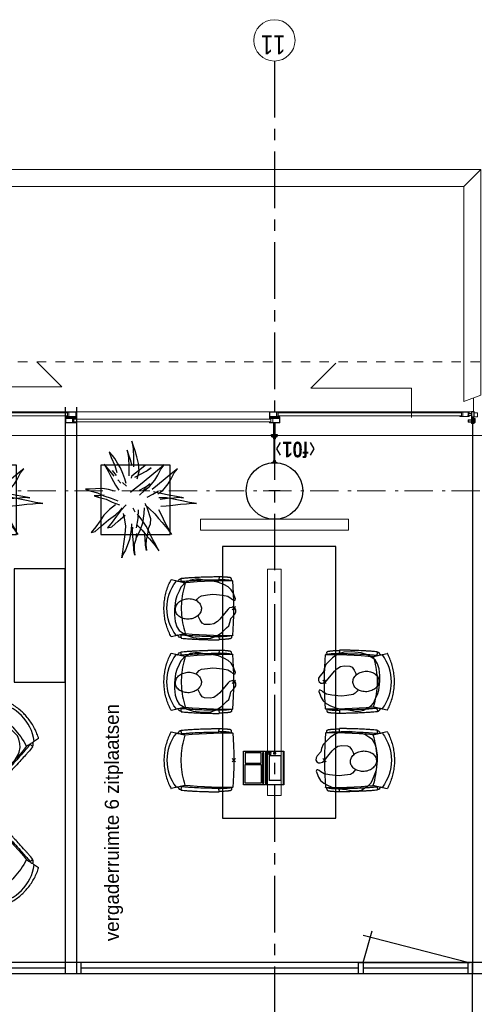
# Model space of a CAD drawing. Header units: millimetres. Extents: x -46954 to 169732, y -26853 to 94136.
# Tile 62 of 174: x -36159 to -32140, y 77936 to 86636. Entities that reach past the tile are written whole.
import ezdxf
from ezdxf.enums import TextEntityAlignment as Align

# ---------------------------------------------------------------- set-up
doc = ezdxf.new("R2010")
doc.units = ezdxf.units.MM
doc.header["$LTSCALE"] = 400
doc.header["$PDMODE"] = 3
doc.header["$PDSIZE"] = 15
for name, pattern in [('CENTER', [2, 1.25, -0.25, 0.25, -0.25]), ('HIDDEN', [0.375, 0.25, -0.125]), ('STYLE_01', [0.416641, 0.208282, -0.208359]), ('STYLE_06', [1.041641, 0.625, -0.208282, 0.069427, -0.138931])]:
    doc.linetypes.add(name, pattern=pattern)
for name, color, linetype in [('-ve', 2, 'HIDDEN'), ('co2-1-n-1-0-8_ip0', 7, 'Continuous'), ('inlay', 6, 'Continuous'), ('inr', 4, 'Continuous'), ('plant', 114, 'Continuous'), ('plat', 5, 'Continuous'), ('stramien', 1, 'CENTER'), ('symbol', 1, 'Continuous'), ('timmerwerk-ge', 150, 'Continuous'), ('verlichting', 2, 'Continuous')]:
    doc.layers.add(name, color=color, linetype=linetype)
for name, color, linetype, lineweight in [('Buitenkozijnen', 140, 'Continuous', 15), ('Interieur-scheidingswand-horizontaal', 5, 'Continuous', 25), ('Kozijnmerken', 43, 'Continuous', 9), ('Lijn-afbreek', 140, 'STYLE_06', 15), ('mat-beton (ihwg)', 5, 'Continuous', 25), ('mat-staal', 5, 'Continuous', 25), ('None', 7, 'Continuous', 9)]:
    doc.layers.add(name, color=color, linetype=linetype, lineweight=lineweight)
doc.styles.add('Arial Narrow', font='ARIALN.TTF', dxfattribs={"height": 222.25})
doc.styles.add('Arial Narrow (bold)', font='ARIALNB.TTF', dxfattribs={"height": 172.861111})
doc.styles.add('s100', font='stylu.ttf', dxfattribs={"height": 100})

# ---------------------------------------------------------------- blocks, each defined once
blk = doc.blocks.new('Kolom O 500')
at = {"layer": 'mat-beton (ihwg)', "lineweight": 25}
blk.add_circle((0, 0), 250, dxfattribs=at)
blk = doc.blocks.new('*U1061')
at = {"layer": 'None', "color": 43, "linetype": 'Continuous', "lineweight": 9}
blk.add_lwpolyline([(51562.1, 31695), (51593.7, 31695), (51593.7, 31605), (51589.3, 31605), (51589.3, 31606.5), (51592.2, 31606.5), (51592.2, 31632), (51555.2, 31632), (51555.2, 31606.5), (51557.2, 31606.5), (51557.2, 31605), (51553.7, 31605), (51553.7, 31695), (51563.5, 31695), (51563.5, 31693.5), (51562, 31693.5), (51560.5, 31693.5), (51555.2, 31693.5), (51555.2, 31633.5), (51592.2, 31633.5), (51592.2, 31693.5), (51587, 31693.5), (51585.5, 31693.5), (51562.1, 31693.5)], close=True, dxfattribs=at)
blk = doc.blocks.new('*U1062')
at = {"layer": 'None', "color": 43, "linetype": 'Continuous', "lineweight": 9}
blk.add_lwpolyline([(51562.1, 29802.2), (51593.7, 29802.2), (51593.7, 29892.2), (51589.3, 29892.2), (51589.3, 29890.7), (51592.2, 29890.7), (51592.2, 29865.2), (51555.2, 29865.2), (51555.2, 29890.7), (51557.2, 29890.7), (51557.2, 29892.2), (51553.7, 29892.2), (51553.7, 29802.2), (51563.5, 29802.2), (51563.5, 29803.7), (51562, 29803.7), (51560.5, 29803.7), (51555.2, 29803.7), (51555.2, 29863.7), (51592.2, 29863.7), (51592.2, 29803.7), (51587, 29803.7), (51585.5, 29803.7), (51562.1, 29803.7)], close=True, dxfattribs=at)
blk = doc.blocks.new('*U1063')
at = {"layer": 'None', "color": 8, "linetype": 'Continuous', "lineweight": 5}
for p, q in [((51556, 28074.8), (51591, 28084.8)), ((51591, 28074.8), (51556, 28084.8))]:
    blk.add_line(p, q, dxfattribs=at)
blk.add_lwpolyline([(51556, 28084.8), (51591, 28084.8), (51591, 28074.8), (51556, 28074.8)], close=True, dxfattribs=at)
blk = doc.blocks.new('*U1065')
at = {"layer": 'Lijn-afbreek', "color": 43, "linetype": 'Continuous', "lineweight": 9}
blk.add_lwpolyline([(51605.3, 28084.8), (51640.3, 28084.8), (51640.3, 28055.5), (51605.3, 28055.5)], close=True, dxfattribs=at)
at = {"layer": 'None', "color": 8, "linetype": 'Continuous', "lineweight": 5}
for p in [(51651, 36993.2), (51651, 36961.8)]:
    blk.add_line(p, (51651, 28108.3), dxfattribs=at)
at = {"layer": 'None', "lineweight": 9}
for points in [[(51640.2, 33418), (51640.2, 31678), (51615.2, 31678), (51615.2, 33418)], [(51586.2, 31622), (51586.2, 29880.8), (51561.2, 29880.8), (51561.2, 31622)], [(51640.2, 29816), (51640.2, 28196), (51615.2, 28196), (51615.2, 29816)]]:
    blk.add_lwpolyline(points, close=True, dxfattribs=at)
at = {"layer": 'None', "color": 43, "linetype": 'Continuous', "lineweight": 9}
for points in [[(51553.7, 31693.5), (51602.2, 31693.5), (51602.2, 31645), (51603.7, 31645), (51603.7, 31695), (51553.7, 31695)], [(51639.4, 31605), (51607.7, 31605), (51607.7, 31695), (51612.1, 31695), (51612.1, 31693.5), (51609.2, 31693.5), (51609.2, 31668), (51646.2, 31668), (51646.2, 31693.5), (51644.3, 31693.5), (51644.3, 31695), (51647.7, 31695), (51647.7, 31605), (51638, 31605), (51638, 31606.5), (51646.2, 31606.5), (51646.2, 31666.5), (51609.2, 31666.5), (51609.2, 31606.5), (51639.4, 31606.5)], [(51647.7, 31606.5), (51599.2, 31606.5), (51599.2, 31655), (51597.7, 31655), (51597.7, 31605), (51647.7, 31605)], [(51553.7, 29803.7), (51602.2, 29803.7), (51602.2, 29852.2), (51603.7, 29852.2), (51603.7, 29802.2), (51553.7, 29802.2)], [(51647.7, 29890.7), (51599.2, 29890.7), (51599.2, 29842.2), (51597.7, 29842.2), (51597.7, 29892.2), (51647.7, 29892.2)], [(51639.4, 29892.2), (51607.7, 29892.2), (51607.7, 29802.2), (51612.1, 29802.2), (51612.1, 29803.7), (51609.2, 29803.7), (51609.2, 29829.2), (51646.2, 29829.2), (51646.2, 29803.7), (51644.3, 29803.7), (51644.3, 29802.2), (51647.7, 29802.2), (51647.7, 29892.2), (51638, 29892.2), (51638, 29890.7), (51646.2, 29890.7), (51646.2, 29830.7), (51609.2, 29830.7), (51609.2, 29890.7), (51639.4, 29890.7)], [(51617.5, 28128.8), (51617.5, 28137.8), (51617.5, 28139.3), (51616, 28139.3), (51616, 28130.3), (51609.2, 28130.3), (51609.2, 28183.3), (51646.2, 28183.3), (51646.2, 28130.3), (51639.5, 28130.3), (51639.5, 28139.3), (51638, 28139.3), (51638, 28137.8), (51638, 28128.8), (51647.7, 28128.8), (51647.7, 28211.8), (51644.3, 28211.8), (51644.3, 28210.3), (51646.2, 28210.3), (51646.2, 28184.8), (51609.2, 28184.8), (51609.2, 28210.3), (51612.1, 28210.3), (51612.1, 28211.8), (51607.7, 28211.8), (51607.7, 28128.8)], [(51546, 28106.8), (51546, 28084.8), (51591, 28084.8), (51591, 28106.8)], [(51620, 28136.8), (51620, 28106.8), (51577, 28106.8), (51577, 28136.8), (51578.5, 28136.8), (51578.5, 28108.3), (51618.5, 28108.3), (51618.5, 28136.8)], [(51606, 28104.8), (51591, 28104.8), (51591, 28086.8), (51606, 28086.8)], [(51651, 28106.8), (51606, 28106.8), (51606, 28084.8), (51651, 28084.8)], [(51652.3, 28107.8), (51637, 28107.8), (51637, 28106.8), (51651.3, 28106.8), (51651.3, 28084.8), (51640.3, 28084.8), (51640.3, 28060.5), (51641.3, 28060.5), (51641.3, 28083.8), (51652.3, 28083.8)]]:
    blk.add_lwpolyline(points, close=True, dxfattribs=at)
at = {"layer": 'None', "color": 43, "linetype": 'Continuous', "lineweight": 9, "flags": 128}
for points in [[(51546, 28106.8), (51546, 28084.8), (51591, 28084.8), (51591, 28106.8), (51577, 28106.8), (51577, 28136.8), (51560, 28136.8), (51560, 28136.7), (51560, 28106.8), (51547.5, 28106.8)], [(51589.5, 28105.3), (51589.5, 28086.3), (51547.5, 28086.3), (51547.5, 28105.3)], [(51575.5, 28106.8), (51561.5, 28106.8), (51561.5, 28135.3), (51575.5, 28135.3)], [(51651, 28084.8), (51651, 28106.8), (51651, 28136.8), (51649.5, 28136.8), (51649.5, 28106.8), (51637, 28106.8), (51637, 28136.8), (51620, 28136.8), (51620, 28106.8), (51606, 28106.8), (51606, 28084.8)], [(51607.5, 28086.3), (51607.5, 28105.3), (51649.5, 28105.3), (51649.5, 28086.3)], [(51621.5, 28135.3), (51635.5, 28135.3), (51635.5, 28106.8), (51621.5, 28106.8)]]:
    blk.add_lwpolyline(points, close=True, dxfattribs=at)
at = {"layer": 'None', "color": 7}
for name in ['*U1061', '*U1062', '*U1063']:
    blk.add_blockref(name, (0, 0), dxfattribs=at)
blk = doc.blocks.new('*U1106')
at = {"layer": 'None', "color": 8, "linetype": 'Continuous', "lineweight": 5}
for points in [[(253.3, 5.2), (475, 5.2), (475, -4.8), (253.3, -4.8)], [(253.3, 0.6), (475, 0.6), (475, -0.2), (253.3, -0.2)]]:
    blk.add_lwpolyline(points, close=True, dxfattribs=at)
blk = doc.blocks.new('*U1107')
at = {"layer": 'mat-staal', "color": 8, "lineweight": 5}
for p, q in [((247.3, 17), (258.1, 17)), ((247.3, -16.6), (258.1, -16.6))]:
    blk.add_line(p, q, dxfattribs=at)
for points in [[(250, 6), (250, 25), (253, 25), (253, 22), (253, 10.6), (253, 9), (269, 9), (269, 6)], [(250, -24.6), (250, -5.6), (269, -5.6), (269, -8.6), (253, -8.6), (253, -20.4), (253, -21.6), (253, -24.6)]]:
    blk.add_lwpolyline(points, close=True, dxfattribs=at)
blk = doc.blocks.new('*U1108')
at = {"layer": 'mat-staal', "color": 8, "lineweight": 5}
for p, q in [((482.7, 17), (471.9, 17)), ((482.7, -16.6), (471.9, -16.6))]:
    blk.add_line(p, q, dxfattribs=at)
for points in [[(480, 6), (480, 25), (477, 25), (477, 22), (477, 10.6), (477, 9), (461, 9), (461, 6)], [(480, -24.6), (480, -5.6), (461, -5.6), (461, -8.6), (477, -8.6), (477, -20.4), (477, -21.6), (477, -24.6)]]:
    blk.add_lwpolyline(points, close=True, dxfattribs=at)
blk = doc.blocks.new('Glasstrook G kolom-vliesgevel')
at = {"layer": 'mat-staal', "color": 8, "lineweight": 5}
blk.add_lwpolyline([(480, 25.3), (485, 25.3), (485, -24.7), (480, -24.7)], close=True, dxfattribs=at)
at = {"layer": 'mat-staal'}
for name in ['*U1107', '*U1108']:
    blk.add_blockref(name, (0, 0), dxfattribs=at)
at = {"layer": 'None', "color": 7}
blk.add_blockref('*U1106', (0, 0), dxfattribs=at)
blk = doc.blocks.new('Kozijnmerk 50')
at = {"layer": 'Kozijnmerken', "color": 92, "linetype": 'Continuous', "lineweight": 25}
for points in [[(-132.2, 50.6), (-164.8, -5.8), (-132.2, -62.1)], [(132.2, 50.6), (164.8, -5.8), (132.2, -62.1)]]:
    blk.add_lwpolyline(points, dxfattribs=at)
at = {"layer": 'None', "color": 43, "style": 'Arial Narrow (bold)'}
blk.add_attdef('merk', text='', height=138.3, dxfattribs=at).set_placement((0, 0), align=Align.MIDDLE_CENTER)
blk = doc.blocks.new('*X1206')
at = {"layer": 'None', "lineweight": 25}
blk.add_line((51482.9, 29845.4), (51492.9, 29855.4), dxfattribs=at)
blk = doc.blocks.new('co2-1-n-1-0-8_b2')
for p, q in [((-251.5, -20.3), (-255.8, -20.3)), ((251.5, -20.3), (255.8, -20.3)), ((-249.1, -132.2), (-279.1, -131.7)), ((-251.6, -131.7), (-251.6, -132.2)), ((251.6, -131.7), (251.6, -132.2)), ((-220.5, -431.4), (-220.7, -431.4)), ((220.7, -431.4), (220.5, -431.4)), ((-250, -554.2), (-241.1, -513.2)), ((-239.3, -492.8), (-236.8, -493.3)), ((-231.5, -468.8), (-234.2, -468.3)), ((234.4, -468), (231.4, -468.6)), ((236.7, -493), (239.1, -492.6)), ((241.1, -513.2), (250, -554.2))]:
    blk.add_line(p, q)
at = {"flags": 128}
for points in [[(-238.5, -9.5), (-189.8, -6), (-126.6, -2.7), (-63.3, -0.7), (0, 0)], [(0, 0), (63.3, -0.7), (126.6, -2.7), (189.8, -6), (238.5, -9.5)], [(-255.8, -20.3), (-257.1, -20.4), (-258.3, -20.7), (-259.5, -21.1), (-260.7, -21.6), (-261.9, -22.1), (-263, -22.8), (-264.1, -23.6), (-265.4, -24.8), (-266.8, -26.5), (-267.8, -28.1), (-268.4, -29.4), (-268.8, -30.4), (-269.5, -32.8), (-270, -34.9), (-270.5, -37.1), (-270.9, -39.4), (-271.3, -41.9), (-271.6, -44.3), (-272, -46.9), (-272.4, -49.7), (-272.7, -52.9), (-273.1, -56.4), (-273.5, -60.3), (-273.8, -64.4), (-274.2, -69.1), (-274.6, -74.7), (-275, -81.4), (-275.4, -89.2), (-275.8, -98.1), (-276, -105.6), (-276.2, -113.7), (-276.3, -122.4), (-276.4, -131.8)], [(-223.6, -431.8), (-228.8, -369.6), (-233.1, -307.4), (-236.5, -244.1), (-239, -180.9), (-240.5, -117.6), (-241, -54.2), (-240.8, -12)], [(240.8, -12), (240.9, -73.4), (240.1, -134.8), (238.4, -198.1), (235.7, -261.3), (232, -324.6), (227.4, -387.7), (223.6, -431.8)], [(255.8, -20.3), (257.1, -20.4), (258.3, -20.7), (259.5, -21.1), (260.7, -21.6), (261.9, -22.1), (263, -22.8), (264.1, -23.6), (265.4, -24.8), (266.8, -26.5), (267.8, -28.1), (268.4, -29.4), (268.8, -30.4), (269.5, -32.8), (270, -34.9), (270.5, -37.1), (270.9, -39.4), (271.3, -41.9), (271.6, -44.3), (272, -46.9), (272.4, -49.7), (272.7, -52.9), (273.1, -56.4), (273.5, -60.3), (273.8, -64.4), (274.2, -69.1), (274.6, -74.7), (275, -81.4), (275.4, -89.2), (275.8, -98.1), (276, -105.6), (276.2, -113.7), (276.3, -122.4), (276.4, -131.8)], [(-250, -468), (-253.3, -468.2), (-255.6, -468.2), (-257.8, -468.2), (-259.7, -468), (-261.4, -467.8), (-262.7, -467.5), (-264.9, -466.6), (-266.3, -450.4), (-267.4, -435.8), (-268.5, -422.4), (-269.3, -410.3), (-270, -401), (-270.6, -392.6), (-271.1, -385.1), (-271.5, -378.5), (-271.8, -372.8), (-272.1, -368), (-272.9, -354.6), (-273.7, -340.4), (-274.5, -325.4), (-275.2, -310.1), (-275.8, -294.9), (-276.6, -274.8), (-277.3, -254.8), (-277.8, -234.9), (-278, -228.3), (-278.2, -221.8), (-278.3, -215.3), (-278.4, -208.9), (-278.5, -202.3), (-278.7, -195.2), (-278.8, -187.2), (-278.9, -178.1), (-279, -168.1), (-279.1, -157), (-279.1, -144.8), (-279.1, -131.7)], [(-240.5, -95.2), (-241.5, -95.2), (-243, -95.2), (-244.8, -95.2), (-246.8, -95.2), (-248.9, -95.3), (-251, -95.3)], [(-250, -468), (-248.5, -467.9), (-246.1, -467.6), (-243.8, -467.2), (-241.7, -466.8), (-239.8, -466.3), (-238.2, -465.8), (-237, -465.2), (-235, -464), (-236.3, -448.9), (-237.4, -435.5), (-238.3, -423.4), (-239.1, -412.6), (-239.8, -403.2), (-240.3, -395.1), (-240.8, -388.6), (-241.2, -382.4), (-241.6, -376), (-242, -369.6), (-242.4, -363.2), (-243.5, -343.6), (-244.5, -323.8), (-245.4, -304), (-246.2, -285.1), (-246.9, -266.1), (-247.5, -247.9), (-247.9, -231.1), (-248, -226.2), (-248.2, -220.5), (-248.3, -213.9), (-248.5, -206.4), (-248.6, -197.9), (-248.8, -188.5), (-248.9, -176.2), (-249, -162.7), (-249.1, -147.9), (-249.1, -132.2)], [(249.1, -132.2), (249.1, -146.9), (249, -160.6), (248.9, -172.9), (248.8, -183.9), (248.7, -193.5), (248.5, -201.8), (248.4, -208.3), (248.3, -214.7), (248.2, -221.1), (248, -227.6), (247.9, -234.1), (247.3, -253.9), (246.6, -273.8), (245.9, -293.6), (245, -312.5), (244.1, -331.4), (243.2, -349.5), (242.2, -366.2), (241.9, -371), (241.5, -376.6), (241.1, -383.1), (240.6, -390.6), (240.1, -398.9), (239.4, -408.1), (238.5, -420.2), (237.5, -433.4), (236.4, -447.9), (235, -464), (237, -465.2), (238.2, -465.8), (239.8, -466.3), (241.7, -466.8), (243.8, -467.2), (246.1, -467.6), (248.5, -467.9), (250, -468)], [(240.7, -95.2), (241.5, -95.2), (243, -95.2), (244.8, -95.2), (246.8, -95.2), (248.9, -95.3), (250.8, -95.3)], [(250, -468), (253.3, -468.2), (255.6, -468.2), (257.8, -468.2), (259.7, -468), (261.4, -467.8), (262.7, -467.5), (263.7, -467.1), (265, -466.1), (266, -453.4), (267, -441.6), (267.8, -430.7), (268.6, -420.8), (269.2, -412), (269.8, -404.1), (270.3, -397.1), (270.7, -390.6), (271.1, -384.3), (271.5, -377.9), (271.9, -371.5), (272.3, -365), (273.4, -345.2), (274.5, -325.3), (275.4, -305.3), (276, -290.1), (276.6, -274.8), (277.1, -259.7), (277.6, -245.3), (277.9, -231.9), (278, -226.9), (278.2, -221.2), (278.3, -214.5), (278.5, -206.9), (278.6, -198.4), (278.7, -188.9), (278.9, -176.5), (279, -162.9), (279.1, -148), (279.1, -131.7), (249.1, -132.2)], [(-224.9, -438.4), (-224.4, -436.2), (-224.1, -434.5), (-223.8, -433.2), (-223.6, -432.5)], [(-223.7, -432.8), (-223.7, -432.8), (-223.6, -432.5)], [(-223.6, -431.7), (-223.6, -431.7), (-223.6, -431.8)], [(0, -465.5), (-18.1, -465.2), (-36.1, -464.6), (-59.3, -463.1), (-82.5, -460.9), (-105.6, -457.9), (-128.5, -454.2), (-151.9, -449.7), (-175, -444.4), (-197.9, -438.3), (-220.5, -431.4)], [(220.5, -431.4), (198.1, -438.3), (175.3, -444.3), (152.1, -449.7), (128.5, -454.2), (105.7, -457.9), (82.8, -460.8), (59.5, -463.1), (36.1, -464.6), (18.1, -465.2), (0, -465.5)], [(223.6, -431.8), (223.6, -431.7), (223.6, -431.7)], [(223.6, -432.5), (223.6, -432.5), (223.7, -432.8)], [(223.6, -432.5), (223.7, -432.8), (224, -434), (224.4, -435.9), (224.9, -438.4)], [(-241.1, -513.2), (-239, -503.7), (-237.1, -494.8), (-234.9, -484.6), (-232.9, -475.3), (-231.1, -466.9), (-229.4, -459.3), (-228, -452.7), (-226.8, -447), (-225.7, -442.2), (-224.9, -438.4)], [(224.9, -438.4), (225.7, -442.2), (226.8, -447), (228, -452.7), (229.4, -459.3), (231.1, -466.8), (232.9, -475.2), (234.9, -484.6), (237.1, -494.8), (239, -503.7), (241.1, -513.2)], [(-248.6, -556.9), (-241.7, -560.6), (-230.9, -566), (-220.5, -570.8), (-209.7, -575.6), (-197.7, -580.6), (-185.6, -585.3), (-173.3, -589.7), (-161, -593.7), (-148.6, -597.5), (-136.1, -601), (-123.5, -604.2), (-110.8, -607), (-98.1, -609.6), (-85.4, -611.8), (-72.6, -613.8), (-59.7, -615.4), (-46.8, -616.7), (-33.9, -617.7), (-22.6, -618.2), (-10.7, -618.6), (0, -618.7)], [(0, -618.7), (7.7, -618.6), (19.8, -618.3), (31.2, -617.8), (42.9, -617), (55.8, -615.8), (68.7, -614.3), (81.5, -612.4), (94.3, -610.3), (107, -607.8), (119.7, -605.1), (132.3, -602), (144.8, -598.6), (157.2, -594.9), (169.5, -590.9), (181.8, -586.7), (194, -582.1), (206, -577.2), (217.9, -572), (228.2, -567.2), (238.9, -562), (248.7, -556.9)]]:
    blk.add_lwpolyline(points, dxfattribs=at)
for centre, radius, start, end in [((-251.5, -32.8), 12.5, 31.88123, 90), ((-251.5, -32.8), 12.5, 293.14629, 327.65776), ((-238.3, -12), 2.5, 94.56646, 179.48074), ((238.3, -12), 2.5, 0.51926, 85.43354), ((251.5, -32.8), 12.5, 90, 148.11877), ((251.5, -32.8), 12.5, 212.34224, 246.85371), ((-226.1, -432), 2.5, 341.68171, 5.2297), ((-226.1, -431.9), 2.5, 347.79098, 5.22757), ((226.1, -431.9), 2.5, 174.77243, 192.20902), ((226.1, -432), 2.5, 174.778, 187.14446), ((226.1, -432), 2.5, 187.15482, 198.3185), ((-233.6, -464.5), 28.8, 186.1005, 258.54259), ((-166.7, -477.3), 75, 191.73142, 197.31644), ((-233.7, -464.5), 3.77, 192.88655, 261.7566), ((0.2, -200.9), 391.2, 232.63547, 269.9709), ((-0.2, -200.9), 391.2, 270.03074, 307.36288), ((234, -464.6), 3.4, 276.6537, 346.92859), ((166.7, -477.3), 75, 342.67468, 348.45132), ((234, -464.6), 28.4, 280.35782, 354.00571), ((-247.5, -554.8), 2.5, 167.79098, 242.16084), ((247.5, -554.8), 2.5, 297.83916, 12.20902)]:
    blk.add_arc(centre, radius, start, end)
for points in [[(-243.3, -32.8), (-243.7, -32.8), (-244.1, -33.5), (-245, -36.2), (-245.5, -38.1), (-246.4, -43.2), (-246.9, -46.3), (-247.8, -53.6), (-248.3, -57.8), (-249.1, -67), (-249.5, -72), (-250.2, -82.7), (-250.6, -88.4), (-251.1, -100.3), (-251.3, -106.4), (-251.5, -118.9), (-251.6, -125.3), (-251.6, -131.7)], [(243.3, -32.8), (243.7, -32.8), (244.1, -33.5), (245, -36.2), (245.5, -38.1), (246.4, -43.2), (246.9, -46.3), (247.8, -53.6), (248.3, -57.8), (249.1, -67), (249.5, -72), (250.2, -82.7), (250.6, -88.4), (251.1, -100.3), (251.3, -106.4), (251.5, -118.9), (251.6, -125.3), (251.6, -131.7)]]:
    blk.add_open_spline(points, degree=3, knots=[0, 0, 0, 0, 0.125, 0.125, 0.25, 0.25, 0.375, 0.375, 0.5, 0.5, 0.625, 0.625, 0.75, 0.75, 0.875, 0.875, 0.9994014, 0.9994014, 0.9994014, 0.9994014])
at = {"layer": 'co2-1-n-1-0-8_ip0'}
blk.add_point((0, 0), dxfattribs=at)
blk = doc.blocks.new('symb-ps03_b2')
blk.add_lwpolyline([(82.2, -333.7), (93.5, -323.3), (109.6, -304.5), (119.8, -284.7), (121.3, -230.8), (122.5, -183.8), (115.8, -150.4), (104.2, -98.4), (90.8, -52.2), (69, -24.8), (57.7, -13.2), (50.2, -0.9), (49.4, 8.5), (59.4, 13), (75.8, 8.9), (114.7, -1.3), (145.3, -16.6), (172.1, -41.1), (196.4, -77.8), (221.1, -122.2), (235.7, -169.2), (249.9, -232.3), (265.9, -290), (270.3, -324.8), (267.4, -365.4), (252.2, -399.3), (234.6, -432.8), (213.5, -457.5), (181.2, -475.4), (141, -499), (102.8, -516.9), (26.9, -533.5), (-23.3, -539.3), (-83.1, -537.5), (-129.9, -527.7), (-165.1, -510.7), (-191.8, -478.7), (-217.7, -447.5), (-240.8, -394), (-258.1, -313.4), (-261.7, -241.7), (-250.8, -189), (-222, -138.3), (-185.2, -93.4), (-169.5, -72.2), (-133.8, -53.9), (-107.1, -45.7), (-74.5, -10), (-56.5, 2.3), (-37.5, 6.7), (-23, 0.8), (-11.7, -12.6), (-10.5, -27.9), (-13.2, -49.2), (-22.6, -61.1), (-75.1, -114.5), (-104.5, -144.9), (-120.7, -165.7), (-138.4, -200.3), (-141.8, -234.1), (-134.6, -284.5), (-123.4, -302.1), (-94.4, -318.8), (-69, -327.2), (-51.7, -333)])
blk.add_lwpolyline([(-74.5, -413.3, 0.078796), (-66.1, -458.3, 0.088041), (-45.7, -493.9, 0.105312), (-14.5, -518.5, 0.121926), (19.1, -525.8, 0.121926), (52.3, -516.6, 0.105312), (82.1, -490.3, 0.088041), (100.3, -453.5, 0.078796), (106.2, -408.2, 0.078796), (97.7, -363.2, 0.088041), (77.4, -327.6, 0.105312), (46.2, -303, 0.121926), (12.5, -295.7, 0.121926), (-20.6, -304.9, 0.105312), (-50.4, -331.2, 0.088041), (-68.6, -368, 0.078796)], format="xyb", close=True)
blk = doc.blocks.new('boom nieuw 01')
at = {"layer": 'plant', "extrusion": (0, -4.44089e-16, -1)}
for p, q in [((-573.8, 694.3), (-627.3, 736.9)), ((-627.3, 736.9), (-616.4, 698.2)), ((-573.8, 694.3), (-627.3, 736.9)), ((-627.3, 736.9), (-616.4, 698.2)), ((-238, 749.2), (-256.6, 677.1)), ((-238, 749.2), (-256.6, 677.1)), ((-224.7, 788.7), (-238, 749.2)), ((-224.7, 788.7), (-238, 749.2)), ((-224.7, 744.5), (-224.7, 788.7)), ((-224.7, 744.5), (-224.7, 788.7)), ((-219.3, 695.7), (-224.7, 744.5)), ((-219.3, 695.7), (-224.7, 744.5)), ((-616.4, 698.2), (-563.7, 639.2)), ((-616.4, 698.2), (-563.7, 639.2)), ((-518.7, 654), (-573.8, 694.3)), ((-518.7, 654), (-573.8, 694.3)), ((-466.7, 617.5), (-518.7, 654)), ((-466.7, 617.5), (-518.7, 654)), ((-297.8, 669.9), (-316.4, 597.8)), ((-284.5, 709.5), (-297.8, 669.9)), ((-284.5, 665.3), (-284.5, 709.5)), ((-256.6, 677.1), (-284.5, 618.9)), ((-256.6, 677.1), (-284.5, 618.9)), ((-279.1, 616.4), (-284.5, 665.3)), ((-218.5, 629.8), (-219.3, 695.7)), ((-218.5, 629.8), (-219.3, 695.7)), ((-530.6, 541.3), (-584.1, 583.9)), ((-584.1, 583.9), (-573.3, 545.2)), ((-530.6, 541.3), (-584.1, 583.9)), ((-584.1, 583.9), (-573.3, 545.2)), ((-563.7, 639.2), (-510.2, 574.1)), ((-563.7, 639.2), (-510.2, 574.1)), ((-510.2, 574.1), (-462.9, 509.7)), ((-510.2, 574.1), (-462.9, 509.7)), ((-412.5, 564.8), (-466.7, 617.5)), ((-412.5, 564.8), (-466.7, 617.5)), ((-369, 511.3), (-412.5, 564.8)), ((-369, 511.3), (-412.5, 564.8)), ((-316.4, 597.8), (-344.3, 539.7)), ((-308.5, 551.4), (-333.3, 487.8)), ((-308.5, 551.4), (-333.3, 487.8)), ((-284.5, 618.9), (-308.5, 551.4)), ((-284.5, 618.9), (-308.5, 551.4)), ((-242.6, 518.9), (-227.1, 576.3)), ((-242.6, 518.9), (-227.1, 576.3)), ((-227.1, 576.3), (-218.5, 629.8)), ((-227.1, 576.3), (-218.5, 629.8)), ((-55, 579.3), (-119.3, 547.6)), ((-55, 579.3), (-119.3, 547.6)), ((-101.5, 523.5), (-55, 560)), ((-101.5, 523.5), (-55, 560)), ((9.4, 616.6), (-55, 579.3)), ((9.4, 616.6), (-55, 579.3)), ((-55, 560), (-35.5, 579.3)), ((-55, 560), (-35.5, 579.3)), ((-35.5, 579.3), (9.4, 616.6)), ((-35.5, 579.3), (9.4, 616.6)), ((73, 551.4), (-3.8, 516.5)), ((73, 551.4), (-3.8, 516.5)), ((125.7, 568.5), (73, 551.4)), ((125.7, 568.5), (73, 551.4)), ((91.6, 539), (125.7, 568.5)), ((91.6, 539), (125.7, 568.5)), ((-573.3, 545.2), (-520.5, 486.2)), ((-573.3, 545.2), (-520.5, 486.2)), ((-475.6, 501), (-530.6, 541.3)), ((-475.6, 501), (-530.6, 541.3)), ((-520.5, 486.2), (-467, 421.1)), ((-520.5, 486.2), (-467, 421.1)), ((-423.6, 464.5), (-475.6, 501)), ((-423.6, 464.5), (-475.6, 501)), ((-462.9, 509.7), (-423.3, 465.5)), ((-462.9, 509.7), (-423.3, 465.5)), ((-369.3, 411.8), (-423.6, 464.5)), ((-369.3, 411.8), (-423.6, 464.5)), ((-423.3, 465.5), (-397, 443.8)), ((-423.3, 465.5), (-397, 443.8)), ((-344.3, 539.7), (-368.3, 472.2)), ((-186.8, 511.1), (-234.1, 478.6)), ((-186.8, 511.1), (-234.1, 478.6)), ((-119.3, 547.6), (-186.8, 511.1)), ((-167.4, 459.9), (-135.6, 487.8)), ((-167.4, 459.9), (-135.6, 487.8)), ((-95.3, 500.1), (-50.4, 537.3)), ((-78.2, 442.9), (-25.5, 463.8)), ((-78.2, 442.9), (-25.5, 463.8)), ((-3.8, 516.5), (-69.7, 496.4)), ((-3.8, 516.5), (-69.7, 496.4)), ((-25.5, 463.8), (19.5, 490.2)), ((-25.5, 463.8), (19.5, 490.2)), ((19.5, 490.2), (61.4, 516.5)), ((19.5, 490.2), (61.4, 516.5)), ((61.4, 516.5), (91.6, 539)), ((61.4, 516.5), (91.6, 539)), ((-830.8, 440.5), (-863.4, 450.5)), ((-863.4, 450.5), (-807.5, 440.5)), ((-830.8, 440.5), (-863.4, 450.5)), ((-863.4, 450.5), (-807.5, 440.5)), ((-792.8, 417.2), (-830.8, 440.5)), ((-792.8, 417.2), (-830.8, 440.5)), ((-807.5, 440.5), (-733.1, 431.9)), ((-807.5, 440.5), (-733.1, 431.9)), ((-750.9, 400.1), (-792.8, 417.2)), ((-750.9, 400.1), (-792.8, 417.2)), ((-690.5, 378.4), (-750.9, 400.1)), ((-690.5, 378.4), (-750.9, 400.1)), ((-733.1, 431.9), (-646.2, 418.7)), ((-733.1, 431.9), (-646.2, 418.7)), ((-601.3, 365.2), (-690.5, 378.4)), ((-601.3, 365.2), (-690.5, 378.4)), ((-646.2, 418.7), (-567.1, 414.8)), ((-646.2, 418.7), (-567.1, 414.8)), ((-567.1, 414.8), (-509.8, 422.6)), ((-567.1, 414.8), (-509.8, 422.6)), ((-509.8, 422.6), (-450.9, 434.3)), ((-509.8, 422.6), (-450.9, 434.3)), ((-231.2, 344.3), (-253.6, 370.7)), ((-231.2, 344.3), (-253.6, 370.7)), ((-195.4, 408.6), (-161.3, 444.2)), ((-169.7, 409.6), (-127.8, 423.5)), ((-169.7, 409.6), (-127.8, 423.5)), ((-127.8, 423.5), (-78.2, 442.9)), ((-127.8, 423.5), (-78.2, 442.9)), ((-14.8, 384.6), (-100.1, 386.9)), ((-14.8, 384.6), (-100.1, 386.9)), ((70.5, 387.7), (-14.8, 384.6)), ((70.5, 387.7), (-14.8, 384.6)), ((-4.7, 353.6), (51.1, 370.7)), ((-4.7, 353.6), (51.1, 370.7)), ((51.1, 370.7), (103.9, 389.3)), ((51.1, 370.7), (103.9, 389.3)), ((140.3, 402.5), (70.5, 387.7)), ((140.3, 402.5), (70.5, 387.7)), ((103.9, 389.3), (140.3, 402.5)), ((103.9, 389.3), (140.3, 402.5)), ((-838.2, 330.7), (-790.1, 339.3)), ((-838.2, 330.7), (-790.1, 339.3)), ((-787.1, 335.4), (-838.2, 330.7)), ((-787.1, 335.4), (-838.2, 330.7)), ((-790.1, 339.3), (-724.3, 343.1)), ((-790.1, 339.3), (-724.3, 343.1)), ((-737.4, 334.6), (-787.1, 335.4)), ((-737.4, 334.6), (-787.1, 335.4)), ((-690.9, 319.8), (-737.4, 334.6)), ((-724.3, 343.1), (-665.3, 349.3)), ((-724.3, 343.1), (-665.3, 349.3)), ((-635.8, 315.2), (-690.9, 319.8)), ((-635.8, 315.2), (-690.9, 319.8)), ((-642.4, 298.2), (-680.4, 321.5)), ((-642.4, 298.2), (-680.4, 321.5)), ((-665.3, 349.3), (-612.6, 352.4)), ((-665.3, 349.3), (-612.6, 352.4)), ((-600.5, 281.1), (-642.4, 298.2)), ((-600.5, 281.1), (-642.4, 298.2)), ((-612.6, 352.4), (-577.7, 349.3)), ((-612.6, 352.4), (-577.7, 349.3)), ((-552.9, 314.1), (-604.1, 262.9)), ((-552.9, 314.1), (-604.1, 262.9)), ((-547, 362.1), (-601.3, 365.2)), ((-547, 362.1), (-601.3, 365.2)), ((-540, 259.4), (-600.5, 281.1)), ((-540, 259.4), (-600.5, 281.1)), ((-582.7, 312.9), (-495.8, 299.8)), ((-582.7, 312.9), (-495.8, 299.8)), ((-511.1, 262.9), (-472.3, 291.6)), ((-511.1, 262.9), (-472.3, 291.6)), ((-495.8, 299.8), (-416.7, 295.8)), ((-495.8, 299.8), (-416.7, 295.8)), ((-472.3, 291.6), (-455.2, 308.6)), ((-472.3, 291.6), (-455.2, 308.6)), ((-397.8, 347), (-435.8, 328.4)), ((-397.8, 347), (-435.8, 328.4)), ((-280.7, 287.7), (-231.9, 238.1)), ((-280.7, 287.7), (-231.9, 238.1)), ((-233.5, 285.4), (-204, 232.6)), ((-233.5, 285.4), (-204, 232.6)), ((-191.6, 292.4), (-231.2, 344.3)), ((-191.6, 292.4), (-231.2, 344.3)), ((-151.3, 243.5), (-191.6, 292.4)), ((-151.3, 243.5), (-191.6, 292.4)), ((-127.2, 307.4), (-59, 290.3)), ((-127.2, 307.4), (-59, 290.3)), ((-105.3, 362.3), (-122.3, 363.9)), ((-105.3, 362.3), (-122.3, 363.9)), ((-113, 330.5), (-85.1, 277)), ((-113, 330.5), (-85.1, 277)), ((-82.8, 335.9), (-105.3, 362.3)), ((-82.8, 335.9), (-105.3, 362.3)), ((-85.1, 277), (-55.6, 224.2)), ((-85.1, 277), (-55.6, 224.2)), ((-43.2, 284), (-82.8, 335.9)), ((-43.2, 284), (-82.8, 335.9)), ((-59, 290.3), (16.3, 294.2)), ((-59, 290.3), (16.3, 294.2)), ((-2.9, 235.1), (-43.2, 284)), ((-2.9, 235.1), (-43.2, 284)), ((69, 340.7), (-16.3, 343)), ((69, 340.7), (-16.3, 343)), ((16.3, 294.2), (79.1, 309.7)), ((16.3, 294.2), (79.1, 309.7)), ((154.3, 343.8), (69, 340.7)), ((154.3, 343.8), (69, 340.7)), ((79.1, 309.7), (134.9, 326.8)), ((79.1, 309.7), (134.9, 326.8)), ((134.9, 326.8), (187.6, 345.4)), ((134.9, 326.8), (187.6, 345.4)), ((224.1, 358.6), (154.3, 343.8)), ((224.1, 358.6), (154.3, 343.8)), ((187.6, 345.4), (224.1, 358.6)), ((187.6, 345.4), (224.1, 358.6)), ((-794.4, 221.4), (-746.3, 230)), ((-794.4, 221.4), (-746.3, 230)), ((-743.2, 226.1), (-794.4, 221.4)), ((-743.2, 226.1), (-794.4, 221.4)), ((-746.3, 230), (-680.4, 233.8)), ((-746.3, 230), (-680.4, 233.8)), ((-693.6, 225.3), (-743.2, 226.1)), ((-693.6, 225.3), (-743.2, 226.1)), ((-685.5, 193.1), (-722, 162.8)), ((-685.5, 193.1), (-722, 162.8)), ((-647, 210.5), (-693.6, 225.3)), ((-647, 210.5), (-693.6, 225.3)), ((-687.8, 166.7), (-619.6, 196.2)), ((-687.8, 166.7), (-619.6, 196.2)), ((-647.5, 228), (-685.5, 193.1)), ((-647.5, 228), (-685.5, 193.1)), ((-680.4, 233.8), (-621.4, 240)), ((-680.4, 233.8), (-621.4, 240)), ((-604.1, 262.9), (-647.5, 228)), ((-604.1, 262.9), (-647.5, 228)), ((-592, 205.9), (-647, 210.5)), ((-592, 205.9), (-647, 210.5)), ((-619.6, 196.2), (-567.7, 224.9)), ((-619.6, 196.2), (-567.7, 224.9)), ((-548.5, 185.8), (-592, 205.9)), ((-548.5, 185.8), (-592, 205.9)), ((-567.7, 224.9), (-511.1, 262.9)), ((-567.7, 224.9), (-511.1, 262.9)), ((-495.8, 183.4), (-548.5, 185.8)), ((-495.8, 183.4), (-548.5, 185.8)), ((-450.8, 246.2), (-540, 259.4)), ((-450.8, 246.2), (-540, 259.4)), ((-391.9, 219.1), (-495.8, 183.4)), ((-391.9, 219.1), (-495.8, 183.4)), ((-402.5, 195.1), (-453.7, 143.9)), ((-402.5, 195.1), (-453.7, 143.9)), ((-396.6, 243.1), (-450.8, 246.2)), ((-396.6, 243.1), (-450.8, 246.2)), ((-369.1, 232.3), (-402.5, 195.1)), ((-369.1, 232.3), (-402.5, 195.1)), ((-353.9, 237.7), (-391.9, 219.1)), ((-353.9, 237.7), (-391.9, 219.1)), ((-296.5, 215.1), (-268.6, 161.6)), ((-296.5, 215.1), (-268.6, 161.6)), ((-193.9, 215.6), (-242, 259.8)), ((-193.9, 215.6), (-242, 259.8)), ((-231.9, 238.1), (-199.3, 193.9)), ((-231.9, 238.1), (-199.3, 193.9)), ((-204, 232.6), (-173.8, 186.1)), ((-204, 232.6), (-173.8, 186.1)), ((-199.3, 193.9), (-138.1, 142.7)), ((-199.3, 193.9), (-138.1, 142.7)), ((-173.8, 186.1), (-193.9, 215.6)), ((-173.8, 186.1), (-193.9, 215.6)), ((-33.4, 98.5), (-151.3, 243.5)), ((-33.4, 98.5), (-151.3, 243.5)), ((-55.6, 224.2), (-25.4, 177.7)), ((-55.6, 224.2), (-25.4, 177.7)), ((-25.4, 177.7), (-45.6, 207.2)), ((-25.4, 177.7), (-45.6, 207.2)), ((-747.6, 141.1), (-796.4, 107)), ((-747.6, 141.1), (-796.4, 107)), ((-796.4, 107), (-736.7, 138.8)), ((-796.4, 107), (-736.7, 138.8)), ((-722, 162.8), (-747.6, 141.1)), ((-722, 162.8), (-747.6, 141.1)), ((-736.7, 138.8), (-687.8, 166.7)), ((-736.7, 138.8), (-687.8, 166.7)), ((-497.1, 109), (-535.1, 74.1)), ((-497.1, 109), (-535.1, 74.1)), ((-453.7, 143.9), (-497.1, 109)), ((-453.7, 143.9), (-497.1, 109)), ((-469.2, 77.2), (-417.3, 105.9)), ((-469.2, 77.2), (-417.3, 105.9)), ((-316.9, 95), (-308.3, 24.4)), ((-316.9, 95), (-308.3, 24.4)), ((-302.7, 34.4), (-303.5, 106.5)), ((-302.7, 34.4), (-303.5, 106.5)), ((-268.6, 161.6), (-239.1, 108.8)), ((-268.6, 161.6), (-239.1, 108.8)), ((-267.1, 114.3), (-234.5, 70.1)), ((-267.1, 114.3), (-234.5, 70.1)), ((-262.5, 88.8), (-247.8, 154.7)), ((-262.5, 88.8), (-247.8, 154.7)), ((-186.4, 119.7), (-226.7, 168.6)), ((-186.4, 119.7), (-226.7, 168.6)), ((-68.6, -25.3), (-186.4, 119.7)), ((-68.6, -25.3), (-186.4, 119.7)), ((-138.1, 142.7), (-93.1, 115.6)), ((-138.1, 142.7), (-93.1, 115.6)), ((-93.1, 115.6), (-36.5, 86.1)), ((-93.1, 115.6), (-36.5, 86.1)), ((2.3, 55.9), (-33.4, 98.5)), ((2.3, 55.9), (-33.4, 98.5)), ((-597.1, 22.1), (-646, -12)), ((-597.1, 22.1), (-646, -12)), ((-646, -12), (-586.3, 19.8)), ((-646, -12), (-586.3, 19.8)), ((-571.6, 43.9), (-597.1, 22.1)), ((-571.6, 43.9), (-597.1, 22.1)), ((-586.3, 19.8), (-537.4, 47.8)), ((-586.3, 19.8), (-537.4, 47.8)), ((-535.1, 74.1), (-571.6, 43.9)), ((-535.1, 74.1), (-571.6, 43.9)), ((-537.4, 47.8), (-469.2, 77.2)), ((-537.4, 47.8), (-469.2, 77.2)), ((-380.3, 87.1), (-378, 36.8)), ((-380.3, 87.1), (-378, 36.8)), ((-378, 36.8), (-371.8, -25.3)), ((-378, 36.8), (-371.8, -25.3)), ((-317.5, -31.5), (-302.7, 34.4)), ((-317.5, -31.5), (-302.7, 34.4)), ((-308.3, 24.4), (-303.6, -32.2)), ((-308.3, 24.4), (-303.6, -32.2)), ((-292.8, -57.8), (-278.1, 12)), ((-292.8, -57.8), (-278.1, 12)), ((-278.1, 12), (-262.5, 88.8)), ((-278.1, 12), (-262.5, 88.8)), ((-234.5, 70.1), (-173.3, 18.9)), ((-234.5, 70.1), (-173.3, 18.9)), ((-173.3, 18.9), (-128.3, -8.2)), ((-173.3, 18.9), (-128.3, -8.2)), ((-36.5, 86.1), (2.3, 55.9)), ((-36.5, 86.1), (2.3, 55.9)), ((-371.8, -25.3), (-363.2, -95.9)), ((-371.8, -25.3), (-363.2, -95.9)), ((-333, -108.3), (-317.5, -31.5)), ((-333, -108.3), (-317.5, -31.5)), ((-303.6, -32.2), (-299, -81)), ((-303.6, -32.2), (-299, -81)), ((-302.9, -123.7), (-292.8, -57.8)), ((-302.9, -123.7), (-292.8, -57.8)), ((-299, -81), (-302.9, -123.7)), ((-299, -81), (-302.9, -123.7)), ((-128.3, -8.2), (-71.7, -37.7)), ((-128.3, -8.2), (-71.7, -37.7)), ((-71.7, -37.7), (-32.9, -67.9)), ((-71.7, -37.7), (-32.9, -67.9)), ((-32.9, -67.9), (-68.6, -25.3)), ((-32.9, -67.9), (-68.6, -25.3)), ((-363.2, -95.9), (-358.6, -152.4)), ((-363.2, -95.9), (-358.6, -152.4)), ((-358.6, -152.4), (-353.9, -201.3)), ((-358.6, -152.4), (-353.9, -201.3)), ((-357.8, -243.9), (-347.7, -178.1)), ((-357.8, -243.9), (-347.7, -178.1)), ((-347.7, -178.1), (-333, -108.3)), ((-347.7, -178.1), (-333, -108.3)), ((-353.9, -201.3), (-357.8, -243.9)), ((-353.9, -201.3), (-357.8, -243.9))]:
    blk.add_line(p, q, dxfattribs=at)
at = {"layer": 'timmerwerk-ge', "linetype": 'Continuous', "extrusion": (0, -4.44089e-16, -1)}
for p, q in [((0, 647), (-647, 647)), ((-647, 647), (-647, 0)), ((0, 0), (0, 647)), ((-647, 0), (0, 0))]:
    blk.add_line(p, q, dxfattribs=at)
blk = doc.blocks.new('symb-LPTP_b2')
for p, q in [((150, 0), (-150, 0)), ((-150, 0), (-150, -155)), ((150, -155), (150, 0)), ((150, -5), (-150, -5)), ((-110, -25), (-110, -129)), ((110, -25), (-110, -25)), ((110, -129), (110, -25)), ((150, -155), (-150, -155)), ((150, -160), (-150, -160)), ((-150, -160), (-150, -355)), ((110, -129), (-110, -129)), ((150, -355), (150, -160)), ((-150, -355), (150, -355))]:
    blk.add_line(p, q)
for points in [[(126.4, -69.8), (133.6, -69.8), (133.6, -91.9), (126.4, -91.9)], [(128.4, -71.8), (131.6, -71.8), (131.6, -89.9), (128.4, -89.9)], [(-135, -175), (135, -175), (135, -188.8), (-135, -188.8)], [(32.1, -198.8), (-135, -198.8), (-135, -340), (32.1, -340)], [(42.1, -198.8), (135, -198.8), (135, -340), (42.1, -340)]]:
    blk.add_lwpolyline(points, close=True)
for points in [[(-129.8, -157.5, 10, 10, 0), (-110.7, -157.5, 10, 10, 0)], [(129.8, -157.5, 10, 10, 0), (110.7, -157.5, 10, 10, 0)]]:
    blk.add_lwpolyline(points, format="xyseb")
for radius in [12.6, 7.57]:
    blk.add_circle((130, -123.9), radius)

msp = doc.modelspace()

# ---------------------------------------------------------------- linework, layer by layer
at = {"linetype": 'Continuous', "lineweight": 0, "flags": 128}
msp.add_lwpolyline([(-44707.73324, 69211.61338), (-44707.73324, 82961.39674), (-6950.64948, 82960.92854), (-6950.64948, 74197.93624), (-17757.73324, 74197.93624), (-17757.73324, 69211.61338), (-36160.7076, 69211.61338), (-36160.7076, 74173.70884), (-41157.73324, 74211.58002), (-41157.73324, 69211.61338), (-44707.73324, 69211.61338)], dxfattribs=at)
at = {"layer": 'Buitenkozijnen', "color": 43, "linetype": 'Continuous', "lineweight": 9}
msp.add_line((-44707.73324, 82961.39674), (-6917.73324, 82961.39674), dxfattribs=at)
at = {"layer": 'Buitenkozijnen', "color": 43, "linetype": 'Continuous', "lineweight": 9, "flags": 128}
for points in [[(-36677.73324, 83132.94645), (-36677.73324, 83391.84645), (-35787.73324, 83391.84645), (-36007.73324, 83611.84645)], [(-32694.21197, 83122.12568), (-32694.21197, 83381.02568), (-33584.21197, 83381.02568), (-33364.21197, 83601.02568)]]:
    msp.add_lwpolyline(points, dxfattribs=at)
at = {"layer": 'inlay'}
msp.add_line((-32157.73725, 74211.80006), (-32157.73725, 78206.57274), dxfattribs=at)
at = {"layer": 'inr'}
msp.add_lwpolyline([(-34365.17208, 81979.957), (-34365.17208, 79579.957), (-33365.17208, 79579.957), (-33365.17208, 81979.957)], close=True, dxfattribs=at)
at = {"layer": 'Interieur-scheidingswand-horizontaal', "lineweight": 25}
msp.add_line((-33857.73324, 82471.57274), (-33957.73324, 82471.57274), dxfattribs=at)
at = {"layer": 'mat-staal', "lineweight": 25}
for points in [[(-33913.13324, 82971.57274), (-33913.13324, 83074.22274), (-33903.13324, 83074.22274), (-33903.13324, 82971.57274)], [(-33933.13324, 82961.57274), (-33933.13324, 82971.57274), (-33883.13324, 82971.57274), (-33883.13324, 82961.57274)]]:
    msp.add_lwpolyline(points, close=True, dxfattribs=at)
at = {"layer": 'None', "color": 8, "linetype": 'Continuous', "lineweight": 5}
for p, q in [((-32082.93324, 85311.57274), (-32232.93324, 85161.57274)), ((-32148.55641, 83167.06713), (-32148.55641, 83293.23333))]:
    msp.add_line(p, q, dxfattribs=at)
at = {"layer": 'None', "color": 140, "linetype": 'STYLE_01', "lineweight": 15}
msp.add_line((-45007.73324, 83611.57274), (962.26677, 83611.57274), dxfattribs=at)
at = {"layer": 'None', "color": 140, "linetype": 'Continuous', "lineweight": 15}
msp.add_line((-32232.93306, 83262.52274), (-32082.93324, 83317.11821), dxfattribs=at)
at = {"layer": 'None', "color": 43, "linetype": 'STYLE_06', "lineweight": 9}
msp.add_line((-46507.5204, 82471.57274), (-5307.57324, 82471.57274), dxfattribs=at)
at = {"layer": 'None', "color": 140, "linetype": 'Continuous', "lineweight": 15}
for points in [[(-41132.53324, 83317.11821), (-41132.53324, 85311.57252), (-32082.93324, 85311.57274), (-32082.93324, 83317.11821)], [(-40982.53341, 83262.52274), (-40982.53324, 85161.57252), (-32232.93324, 85161.57274), (-32232.93306, 83262.52274)]]:
    msp.add_lwpolyline(points, dxfattribs=at)
at = {"layer": 'None', "color": 43, "linetype": 'Continuous', "lineweight": 9}
msp.add_circle((-33907.73324, 86453.07916), 182.60642, dxfattribs=at)
at = {"layer": 'plat'}
for p, q in [((-35757.73324, 83211.57274), (-35757.73324, 78206.57274)), ((-35657.73324, 83211.57274), (-35657.73324, 78206.57274)), ((-32157.73324, 83121.57274), (-32157.73324, 78206.57274)), ((-33123.73324, 78306.57274), (-33043.61971, 78583.71744)), ((-32197.73324, 78306.57274), (-33124.27536, 78544.55645)), ((-12357.73324, 78306.57274), (-39357.73324, 78306.57274)), ((-35657.73324, 78306.57274), (-35657.73324, 78206.57274)), ((-35617.60822, 78306.57274), (-35617.60822, 78206.57274)), ((-33163.73324, 78306.57274), (-33123.73324, 78306.57274)), ((-33163.73324, 78206.57274), (-33163.73324, 78306.57274)), ((-33143.73324, 78306.57274), (-32177.73324, 78306.57274)), ((-33123.73324, 78306.57274), (-33123.73324, 78206.57274)), ((-32197.73324, 78306.57274), (-32197.73324, 78206.57274)), ((-32157.73324, 78206.57274), (-32157.73324, 78306.57274)), ((-35757.73324, 78256.57274), (-39197.73324, 78256.57274)), ((-35557.60822, 78256.57274), (-35617.60822, 78256.57274)), ((-33163.73324, 78256.57274), (-35597.73324, 78256.57274)), ((-32197.73324, 78256.57274), (-33123.73324, 78256.57274)), ((-12357.73324, 78206.57274), (-39357.73324, 78206.57274)), ((-33123.73324, 78206.57274), (-33163.73324, 78206.57274))]:
    msp.add_line(p, q, dxfattribs=at)
at = {"layer": 'stramien'}
msp.add_line((-33907.73324, 86270.47274), (-33907.73324, 67562.50274), dxfattribs=at)
at = {"layer": 'symbol', "linetype": 'Continuous', "lineweight": 0}
msp.add_lwpolyline([(-34561.49655, 82126.17652), (-34561.49655, 82221.57274), (-33253.96992, 82221.57274), (-33253.96992, 82126.17652)], close=True, dxfattribs=at)
at = {"layer": 'timmerwerk-ge'}
msp.add_lwpolyline([(-35757.73324, 80783.17395), (-35757.73324, 81783.17395), (-36207.73324, 81783.17395), (-36207.73324, 80783.17395)], close=True, dxfattribs=at)
at = {"layer": 'verlichting', "lineweight": 0}
msp.add_lwpolyline([(-33847.73324, 79779.957), (-33847.73324, 81779.957), (-33967.73324, 81779.957), (-33967.73324, 79779.957)], close=True, dxfattribs=at)

# ---------------------------------------------------------------- block references
at = {"layer": '-ve', "xscale": 0.9488793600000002, "yscale": 0.9488793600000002, "zscale": 0.9488793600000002, "rotation": 90}
for p in [(-36187.28945, 82699.52892), (-34828.46416, 82699.52892)]:
    msp.add_blockref('boom nieuw 01', p, dxfattribs=at)
at = {"layer": 'Buitenkozijnen', "color": 43, "rotation": 90}
msp.add_blockref('Kolom O 500', (-33907.73324, 82471.57274), dxfattribs=at)
at = {"layer": 'inr', "xscale": -1}
for name, p, rotation in [('co2-1-n-1-0-8_b2', (-34265.17208, 81435.63754), 270), ('co2-1-n-1-0-8_b2', (-34265.17208, 80785.63754), 270), ('co2-1-n-1-0-8_b2', (-33465.17208, 80092.81734), 90), ('symb-LPTP_b2', (-33825.02978, 80023.94685), 270)]:
    msp.add_blockref(name, p, dxfattribs=dict(at, rotation=rotation))
at = {"layer": 'inr'}
for p, rotation in [((-33465.17208, 80785.63754), 90), ((-36561.64136, 80068.1848), 135), ((-34265.17208, 80092.81734), 269.9999999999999), ((-36561.64136, 79361.07802), 44.99999999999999)]:
    msp.add_blockref('co2-1-n-1-0-8_b2', p, dxfattribs=dict(at, rotation=rotation))
at = {"layer": 'Kozijnmerken', "color": 7, "rotation": 180}
msp.add_blockref('Kozijnmerk 50', (-33720.52182, 82837.99251), dxfattribs=at).add_auto_attribs({'merk': 'f01'})
at = {"layer": 'mat-staal', "rotation": 90}
msp.add_blockref('*X1206', (-4057.73324, 31520.51338), dxfattribs=at)
at = {"layer": 'None', "color": 7, "rotation": 90}
for name, p in [('*U1065', (-4057.73324, 31520.51338)), ('Glasstrook G kolom-vliesgevel', (-33907.73324, 82471.57274))]:
    msp.add_blockref(name, p, dxfattribs=at)
at = {"layer": 'symbol', "linetype": 'Continuous', "lineweight": 0, "xscale": -1}
for p, rotation in [((-34257.76045, 81456.71426), 275.9861084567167), ((-34257.76045, 80806.71426), 275.9861084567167), ((-33508.34265, 80761.37126), 95.98610845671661), ((-36515.15679, 79930.48109), 163.3740822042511), ((-33530.34423, 80056.89893), 95.98610845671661)]:
    msp.add_blockref('symb-ps03_b2', p, dxfattribs=dict(at, rotation=rotation))

# ---------------------------------------------------------------- texts
at = {"layer": 'None', "color": 43, "insert": (-33810.36657, 86328.19583), "char_height": 169.333333, "attachment_point": 1, "rotation": 180, "style": 'Arial Narrow'}
msp.add_mtext('11', dxfattribs=at)
at = {"layer": 'plat', "style": 's100'}
msp.add_text('vergaderruimte 6 zitplaatsen', height=124.2172799, rotation=90, dxfattribs=at).set_placement((-35282.85535, 78493.89859))

doc.saveas('drawing.dxf')
